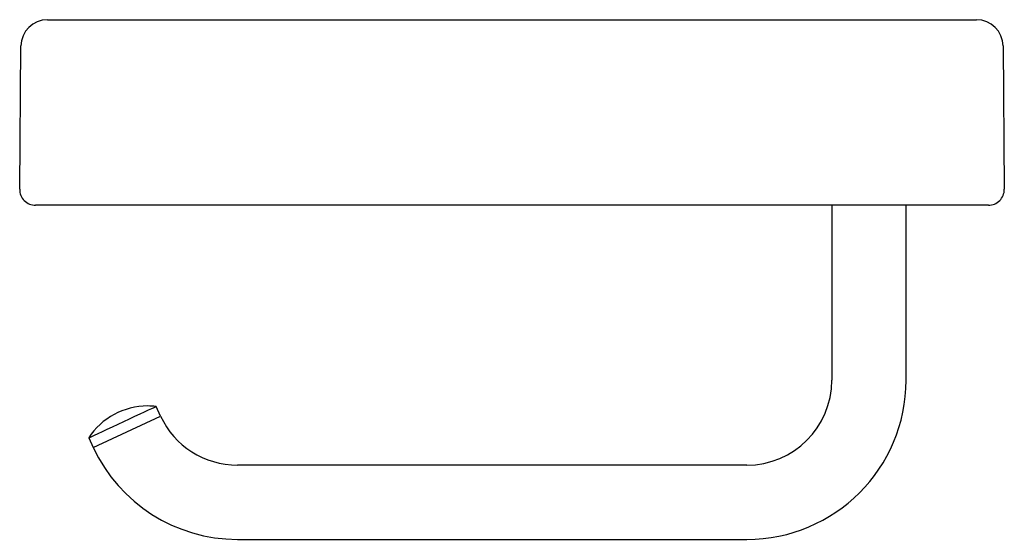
# Model space of a CAD drawing. Header units: millimetres. Extents: x 4033.375 to 4033.56, y 1927.084 to 1927.182.
import ezdxf

# ---------------------------------------------------------------- set-up
doc = ezdxf.new("R2010")
doc.units = ezdxf.units.MM
doc.layers.add('SANINDUSA', color=3, linetype='Continuous')

msp = doc.modelspace()

# ---------------------------------------------------------------- linework, layer by layer
at = {"layer": 'SANINDUSA'}
for p, q in [((4033.37981, 1927.18241), (4033.40481, 1927.18241)), ((4033.40481, 1927.18241), (4033.5299, 1927.18241)), ((4033.5299, 1927.18241), (4033.5549, 1927.18241)), ((4033.37457, 1927.15044), (4033.37481, 1927.17746)), ((4033.5599, 1927.17746), (4033.56013, 1927.15044)), ((4033.55713, 1927.14741), (4033.37757, 1927.14741)), ((4033.52762, 1927.14741), (4033.52762, 1927.11441)), ((4033.54162, 1927.11441), (4033.54162, 1927.14741)), ((4033.40112, 1927.10765), (4033.40027, 1927.10946)), ((4033.38843, 1927.10174), (4033.40112, 1927.10765)), ((4033.38759, 1927.10355), (4033.38843, 1927.10174)), ((4033.51162, 1927.09841), (4033.41562, 1927.09841)), ((4033.41562, 1927.08441), (4033.51162, 1927.08441))]:
    msp.add_line(p, q, dxfattribs=at)
at = {"layer": 'SANINDUSA', "flags": 128}
msp.add_lwpolyline([(4033.38759, 1927.10355), (4033.38761, 1927.10356), (4033.38779, 1927.10364), (4033.38815, 1927.10381), (4033.38867, 1927.10406), (4033.38935, 1927.10437), (4033.39016, 1927.10475), (4033.39107, 1927.10517), (4033.39207, 1927.10564), (4033.39312, 1927.10613), (4033.3942, 1927.10663), (4033.39527, 1927.10713), (4033.3963, 1927.10761), (4033.39726, 1927.10806), (4033.39812, 1927.10846), (4033.39887, 1927.10881), (4033.39947, 1927.10909), (4033.39991, 1927.1093), (4033.40018, 1927.10942), (4033.40027, 1927.10946)], dxfattribs=at)
at = {"layer": 'SANINDUSA'}
for centre, radius, start, end in [((4033.37981, 1927.17741), 0.005, 90, 179.5), ((4033.5549, 1927.17741), 0.005, 0.5, 90), ((4033.37757, 1927.15041), 0.003, 179.5, 270), ((4033.55713, 1927.15041), 0.003, 270, 0.5), ((4033.51162, 1927.11441), 0.016, 270, 0), ((4033.51162, 1927.11441), 0.03, 270, 0), ((4033.39868, 1927.09631), 0.01325, 90, 146.8908), ((4033.39868, 1927.09631), 0.01325, 83.1092, 90), ((4033.41562, 1927.11441), 0.016, 205, 270), ((4033.41562, 1927.11441), 0.03, 205, 270)]:
    msp.add_arc(centre, radius, start, end, dxfattribs=at)

doc.saveas('drawing.dxf')
